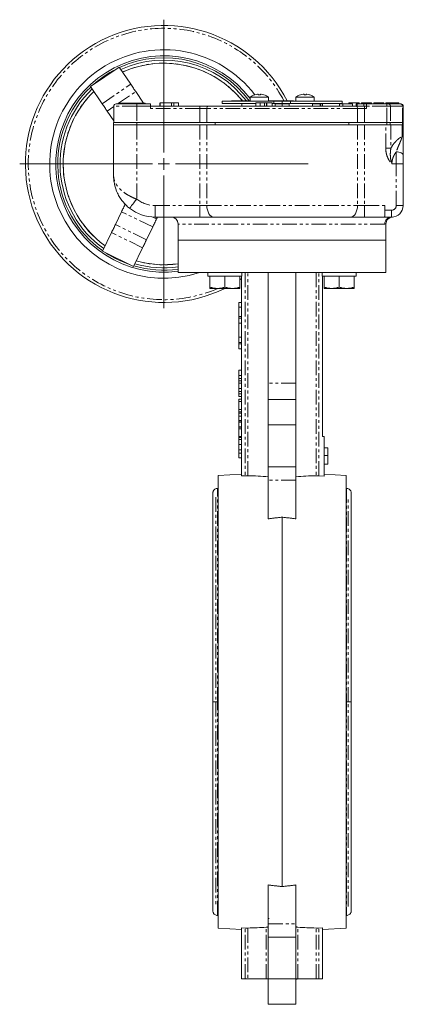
# Model space of a CAD drawing. Header units: millimetres. Extents: x 2 to 508, y -142 to 530.
# Tile 8 of 8: x 342 to 508, y 104 to 530. Entities that reach past the tile are written whole.
import ezdxf

# ---------------------------------------------------------------- set-up
doc = ezdxf.new("R2010")
doc.units = ezdxf.units.MM
doc.linetypes.add('PHANTOM', pattern=[12.7, 6.35, -1.27, 1.27, -1.27, 1.27, -1.27])

# ---------------------------------------------------------------- blocks, each defined once
blk = doc.blocks.new('SW_CENTERMARKSYMBOL_20')
at = {"color": 0, "linetype": 'Continuous', "lineweight": 0}
for p, q in [((0, 5), (0, 62.5)), ((-5, 0), (-62.5, 0)), ((0, 0), (-2.5, 0)), ((0, 0), (0, 2.5)), ((0, 0), (0, -2.5)), ((0, 0), (2.5, 0)), ((5, 0), (62.5, 0)), ((0, -5), (0, -62.5))]:
    blk.add_line(p, q, dxfattribs=at)

msp = doc.modelspace()

# ---------------------------------------------------------------- linework, layer by layer
at = {"color": 7, "linetype": 'Continuous', "lineweight": 15}
for p, q in [((372.19, 501.14), (384.6, 509.57)), ((389.64, 502.13), (384.6, 509.57)), ((377.23, 493.71), (372.19, 501.14)), ((391.81, 498.94), (395.23, 493.91)), ((429.29, 494.79), (429.29, 493.79)), ((451.72, 494.79), (429.29, 494.79)), ((433.35, 494.79), (433.35, 494.89)), ((436.23, 494.89), (433.35, 494.89)), ((436.23, 494.79), (436.23, 494.89)), ((436.56, 494.89), (436.23, 494.89)), ((436.56, 494.79), (436.56, 494.89)), ((436.99, 494.89), (436.56, 494.89)), ((436.99, 494.79), (436.99, 494.89)), ((437.61, 494.89), (437.61, 494.79)), ((438.27, 494.89), (437.82, 494.89)), ((438.27, 494.79), (438.27, 494.89)), ((438.44, 494.89), (438.27, 494.89)), ((438.44, 494.79), (438.44, 494.89)), ((439.25, 494.89), (438.44, 494.89)), ((439.25, 494.79), (439.25, 494.89)), ((439.42, 494.89), (439.25, 494.89)), ((439.42, 494.79), (439.42, 494.89)), ((440.06, 494.79), (440.06, 494.89)), ((441.31, 494.89), (440.86, 494.89)), ((441.31, 494.79), (441.31, 494.89)), ((441.37, 494.89), (441.31, 494.89)), ((441.37, 494.79), (441.37, 494.89)), ((441.39, 494.89), (441.37, 494.89)), ((441.39, 496.51), (441.39, 494.79)), ((449.39, 496.51), (441.39, 496.51)), ((444.95, 497.56), (444.95, 497.83)), ((445.83, 497.83), (445.83, 497.56)), ((449.39, 494.79), (449.39, 496.51)), ((449.39, 494.89), (450.42, 494.89)), ((450.42, 494.89), (450.42, 494.79)), ((450.42, 494.89), (455.29, 494.89)), ((451.72, 493.79), (451.72, 494.79)), ((451.72, 494.79), (455.29, 494.79)), ((455.29, 494.89), (455.29, 494.79)), ((455.29, 494.89), (460.15, 494.89)), ((455.29, 493.79), (455.29, 494.79)), ((455.29, 494.79), (458.85, 494.79)), ((458.85, 494.79), (458.85, 493.79)), ((481.29, 494.79), (458.85, 494.79)), ((460.15, 494.79), (460.15, 494.89)), ((461.19, 496.51), (461.19, 494.79)), ((469.19, 496.51), (461.19, 496.51)), ((464.75, 497.56), (464.75, 497.83)), ((465.63, 497.83), (465.63, 497.56)), ((469.19, 494.79), (469.19, 496.51)), ((481.29, 493.79), (481.29, 494.79)), ((379.4, 490.52), (382.29, 486.27)), ((382.29, 492.59), (382.29, 485.59)), ((383.29, 493.59), (392.29, 493.59)), ((384.62, 493.91), (384.62, 493.59)), ((384.62, 493.91), (395.96, 493.91)), ((392.29, 493.59), (398.29, 493.59)), ((395.96, 493.59), (395.96, 493.91)), ((398.29, 493.59), (398.29, 492.59)), ((398.29, 491.59), (398.29, 492.59)), ((398.29, 492.59), (419.62, 492.59)), ((402.29, 494.09), (402.29, 492.59)), ((402.39, 494.09), (402.39, 492.59)), ((407.31, 494.09), (402.39, 494.09)), ((407.31, 494.09), (407.31, 492.59)), ((408.34, 494.09), (407.31, 494.09)), ((408.34, 494.09), (408.34, 492.59)), ((410.29, 494.09), (408.34, 494.09)), ((410.29, 494.09), (410.29, 492.59)), ((410.39, 494.09), (410.39, 492.59)), ((419.62, 492.59), (423.25, 492.59)), ((423.25, 492.59), (487.32, 492.59)), ((429.29, 493.79), (443.92, 493.79)), ((437.79, 493.79), (437.79, 492.59)), ((443.83, 494.09), (443.83, 492.59)), ((445.75, 494.09), (445.75, 492.59)), ((448.56, 494.09), (448.56, 492.59)), ((448.65, 494.09), (448.56, 494.09)), ((448.65, 494.09), (448.65, 492.59)), ((450.88, 493.79), (451.72, 493.79)), ((451.01, 494.09), (451.01, 492.59)), ((451.72, 493.79), (455.29, 493.79)), ((452.29, 493.59), (452.29, 492.59)), ((452.29, 493.59), (455.29, 493.59)), ((455.29, 493.79), (458.85, 493.79)), ((455.29, 493.59), (455.29, 492.59)), ((455.29, 493.59), (458.29, 493.59)), ((458.29, 493.59), (458.29, 492.59)), ((458.85, 493.79), (481.29, 493.79)), ((468.41, 493.59), (468.41, 492.59)), ((468.41, 493.59), (471.79, 493.59)), ((471.79, 493.59), (471.79, 492.59)), ((471.79, 493.59), (472.11, 493.59)), ((472.11, 493.59), (472.11, 492.59)), ((472.79, 492.59), (472.79, 493.79)), ((480.13, 493.59), (480.13, 492.59)), ((480.13, 493.59), (481.54, 493.59)), ((481.54, 493.59), (481.54, 492.59)), ((481.54, 493.59), (485.78, 493.59)), ((484.89, 494.09), (484.16, 494.09)), ((484.16, 494.09), (484.16, 493.59)), ((484.89, 494.09), (484.89, 493.59)), ((487.84, 494.09), (484.89, 494.09)), ((485.78, 493.59), (485.78, 492.59)), ((487.29, 493.59), (487.29, 492.59)), ((487.29, 493.59), (487.74, 493.59)), ((487.32, 492.59), (490.95, 492.59)), ((487.74, 493.59), (487.74, 492.59)), ((487.74, 493.59), (490.67, 493.59)), ((487.84, 494.09), (487.84, 493.59)), ((488.62, 494.09), (487.84, 494.09)), ((488.62, 494.09), (488.62, 493.59)), ((489.71, 494.09), (489.71, 493.59)), ((489.8, 494.09), (489.71, 494.09)), ((493.98, 494.09), (489.8, 494.09)), ((489.8, 494.09), (489.8, 493.59)), ((490.67, 493.59), (490.67, 492.59)), ((490.67, 493.59), (491.79, 493.59)), ((490.95, 492.59), (491.79, 492.59)), ((491.79, 492.59), (491.79, 493.59)), ((491.79, 493.59), (500.68, 493.59)), ((491.79, 492.59), (491.79, 491.59)), ((493.98, 494.09), (493.98, 493.59)), ((494.98, 494.09), (494.98, 493.59)), ((496.06, 494.09), (496.06, 493.59)), ((499.34, 494.09), (497.19, 494.09)), ((499.34, 494.09), (499.34, 493.59)), ((500.25, 494.09), (500.25, 493.59)), ((501.43, 493.59), (500.68, 493.59)), ((501.43, 493.59), (506.62, 493.59)), ((503.02, 494.09), (503.02, 493.59)), ((505.8, 494.09), (505.8, 493.59)), ((506.79, 493.59), (506.62, 493.59)), ((507.79, 492.59), (507.79, 485.59)), ((382.23, 485.59), (382.23, 484.59)), ((382.23, 485.59), (392.23, 485.59)), ((382.23, 484.59), (392.23, 484.59)), ((382.23, 484.59), (382.23, 462.59)), ((392.23, 485.59), (419.62, 485.59)), ((392.23, 484.59), (419.62, 484.59)), ((392.29, 485.59), (419.62, 485.59)), ((419.62, 485.59), (422.64, 485.59)), ((419.62, 484.59), (422.64, 484.59)), ((422.64, 485.59), (487.93, 485.59)), ((422.64, 484.59), (487.93, 484.59)), ((426.3, 485.59), (426.3, 484.59)), ((484.16, 485.59), (484.16, 484.59)), ((487.93, 485.59), (490.95, 485.59)), ((487.93, 484.59), (490.95, 484.59)), ((490.95, 485.59), (500.68, 485.59)), ((490.95, 485.59), (500.62, 485.59)), ((490.95, 484.59), (500.62, 484.59)), ((490.95, 484.59), (500.17, 484.59)), ((502.12, 484.59), (500.62, 484.59)), ((502.18, 485.59), (500.68, 485.59)), ((502.12, 484.59), (507.4, 484.59)), ((502.18, 485.59), (507.46, 485.59)), ((502.44, 484.59), (507.23, 484.59)), ((507.73, 484.59), (507.4, 484.59)), ((507.79, 485.59), (507.46, 485.59)), ((507.73, 485.59), (507.73, 484.59)), ((507.73, 484.59), (507.73, 479.48)), ((507.73, 471.2), (507.73, 467.59)), ((507.73, 467.59), (507.73, 449.59)), ((499.73, 449.59), (499.73, 447.59)), ((382.99, 441.33), (385.69, 446.9)), ((419.62, 444.59), (400.23, 444.59)), ((400.87, 443.84), (401.23, 444.59)), ((425.67, 444.59), (419.62, 444.59)), ((484.91, 444.59), (425.67, 444.59)), ((490.95, 444.59), (484.91, 444.59)), ((499.25, 444.59), (490.95, 444.59)), ((499.73, 444.59), (499.25, 444.59)), ((499.73, 444.59), (499.73, 447.59)), ((502.73, 444.59), (499.73, 444.59)), ((396.49, 434.79), (399.19, 440.36)), ((410.23, 441.59), (410.23, 434.59)), ((500.23, 434.59), (500.23, 441.61)), ((381.31, 437.86), (377.4, 429.77)), ((394.81, 431.32), (390.9, 423.24)), ((410.23, 434.59), (410.23, 420.59)), ((410.23, 434.59), (500.23, 434.59)), ((500.23, 420.59), (500.23, 434.59)), ((390.9, 423.24), (377.4, 429.77)), ((410.23, 420.59), (500.23, 420.59)), ((423.08, 420.59), (423.08, 418.99)), ((423.98, 418.99), (423.08, 418.99)), ((423.98, 418.99), (423.98, 414.27)), ((423.98, 418.99), (424.17, 418.99)), ((430.3, 418.99), (424.17, 418.99)), ((430.3, 418.99), (430.48, 418.99)), ((430.48, 418.99), (430.48, 414.27)), ((430.48, 418.99), (430.67, 418.99)), ((436.8, 418.99), (430.67, 418.99)), ((436.8, 418.99), (436.98, 418.99)), ((437.87, 418.99), (436.98, 418.99)), ((436.98, 418.99), (436.98, 414.27)), ((437.73, 418.99), (437.73, 332.44)), ((437.87, 420.59), (437.87, 418.99)), ((449.23, 420.59), (449.23, 372.62)), ((461.23, 420.59), (461.23, 372.62)), ((472.58, 420.59), (472.58, 418.99)), ((473.48, 418.99), (472.58, 418.99)), ((472.73, 349.59), (472.73, 418.99)), ((473.48, 418.99), (473.48, 414.27)), ((473.48, 418.99), (473.67, 418.99)), ((479.8, 418.99), (473.67, 418.99)), ((479.8, 418.99), (479.98, 418.99)), ((479.98, 418.99), (479.98, 414.27)), ((479.98, 418.99), (480.17, 418.99)), ((486.3, 418.99), (480.17, 418.99)), ((486.3, 418.99), (486.48, 418.99)), ((487.37, 418.99), (486.48, 418.99)), ((486.48, 418.99), (486.48, 414.27)), ((487.37, 420.59), (487.37, 418.99)), ((436.98, 417.45), (437.73, 417.95)), ((423.98, 413.69), (427.23, 413.69)), ((427.23, 413.69), (433.73, 413.69)), ((436.98, 413.69), (433.73, 413.69)), ((473.48, 413.69), (476.73, 413.69)), ((476.73, 413.69), (483.23, 413.69)), ((486.48, 413.69), (483.23, 413.69)), ((436.53, 407.59), (437.73, 407.59)), ((436.53, 407.59), (436.53, 405.59)), ((436.53, 405.59), (437.73, 405.59)), ((436.53, 405.59), (436.53, 401.51)), ((436.53, 401.51), (437.73, 401.51)), ((436.53, 400.79), (436.53, 401.51)), ((437.73, 400.79), (436.53, 400.79)), ((436.53, 400.79), (436.53, 398.62)), ((436.53, 398.62), (437.73, 398.62)), ((436.53, 398.62), (436.53, 392.51)), ((436.53, 392.51), (437.73, 392.51)), ((436.53, 392.51), (436.53, 390.31)), ((436.53, 390.31), (437.73, 390.31)), ((436.53, 389.67), (436.53, 390.31)), ((437.73, 389.67), (436.53, 389.67)), ((436.53, 389.67), (436.53, 387.59)), ((436.53, 387.59), (437.73, 387.59)), ((436.53, 378.32), (437.73, 378.32)), ((436.53, 378.32), (436.53, 375.93)), ((436.53, 374.69), (437.73, 374.69)), ((436.53, 373.67), (437.73, 373.67)), ((436.53, 372.68), (437.73, 372.68)), ((436.53, 372.68), (436.53, 370.29)), ((449.23, 372.62), (449.23, 365.59)), ((461.23, 372.62), (461.23, 365.59)), ((436.53, 369.05), (437.73, 369.05)), ((436.53, 368.03), (437.73, 368.03)), ((437.73, 366.94), (436.53, 366.94)), ((436.53, 365.68), (436.53, 364.64)), ((436.53, 365.68), (437.73, 365.68)), ((436.53, 364.64), (437.73, 364.64)), ((436.53, 364.64), (436.53, 361.28)), ((449.23, 365.59), (461.23, 365.59)), ((449.23, 365.59), (449.23, 354.59)), ((461.23, 365.59), (461.23, 354.59)), ((436.53, 361.28), (437.73, 361.28)), ((436.53, 361.28), (436.53, 360.3)), ((436.53, 360.3), (437.73, 360.3)), ((436.53, 359.64), (437.73, 359.64)), ((436.53, 358.41), (437.73, 358.41)), ((436.53, 356.78), (436.53, 356.48)), ((437.73, 356.48), (436.53, 356.48)), ((436.53, 355.9), (436.53, 356.48)), ((436.53, 355.9), (437.73, 355.9)), ((436.53, 355.9), (436.53, 355.74)), ((436.53, 355.74), (437.73, 355.74)), ((436.53, 355.74), (436.53, 353.66)), ((449.23, 354.59), (461.23, 354.59)), ((449.23, 354.59), (449.23, 336.46)), ((461.23, 354.59), (461.23, 336.46)), ((436.53, 353.66), (437.73, 353.66)), ((436.53, 353.66), (436.53, 353.57)), ((436.53, 353.57), (437.73, 353.57)), ((436.53, 353.57), (436.53, 352.85)), ((436.53, 352.85), (437.73, 352.85)), ((436.53, 352.85), (436.53, 349.53)), ((436.53, 349.53), (437.73, 349.53)), ((436.53, 349.17), (437.73, 349.17)), ((436.53, 348.27), (437.73, 348.27)), ((436.53, 346.03), (437.73, 346.03)), ((473.53, 349.59), (472.73, 349.59)), ((473.53, 349.59), (473.53, 332.39)), ((436.53, 343.78), (437.73, 343.78)), ((436.53, 342.38), (437.73, 342.38)), ((475.03, 344.59), (473.53, 344.59)), ((475.03, 341.36), (473.53, 341.36)), ((475.03, 341.36), (475.03, 344.59)), ((475.03, 337.59), (475.03, 341.36)), ((436.53, 340.36), (437.73, 340.36)), ((436.53, 340.27), (437.73, 340.27)), ((475.03, 337.59), (473.53, 337.59)), ((475.03, 337.5), (473.53, 337.5)), ((437.73, 333.24), (427.48, 332.59)), ((449.23, 336.46), (461.23, 336.46)), ((449.23, 336.46), (449.23, 330.66)), ((461.23, 336.46), (461.23, 330.66)), ((482.98, 332.59), (473.53, 333.19)), ((427.48, 136.59), (427.48, 332.59)), ((437.73, 332.44), (439.32, 332.54)), ((449.23, 330.66), (449.23, 313.89)), ((461.23, 330.66), (461.23, 313.89)), ((473.53, 332.39), (471.15, 332.54)), ((482.98, 332.59), (482.98, 136.59)), ((427.48, 327.09), (427.23, 327.09)), ((483.23, 327.09), (482.98, 327.09)), ((455.23, 154.57), (455.23, 314.61)), ((449.23, 155.29), (449.23, 138.52)), ((461.23, 138.52), (461.23, 155.29)), ((427.23, 142.09), (427.48, 142.09)), ((482.98, 142.09), (483.23, 142.09)), ((427.48, 136.59), (437.73, 135.94)), ((439.32, 136.64), (437.73, 136.74)), ((437.73, 114.59), (437.73, 136.74)), ((449.59, 140.69), (449.19, 140.69)), ((449.23, 138.52), (449.23, 132.72)), ((461.23, 138.52), (461.23, 132.72)), ((472.73, 136.74), (471.15, 136.64)), ((472.73, 136.74), (472.73, 114.59)), ((472.73, 135.94), (482.98, 136.59)), ((461.23, 132.72), (449.23, 132.72)), ((449.23, 132.72), (449.23, 114.59)), ((461.23, 132.72), (461.23, 114.59)), ((437.73, 114.59), (439.32, 114.59)), ((439.32, 114.59), (440.47, 114.59)), ((440.47, 114.59), (448.38, 114.59)), ((448.38, 114.59), (449.23, 114.59)), ((461.23, 114.59), (449.23, 114.59)), ((449.23, 114.59), (449.23, 103.59)), ((461.23, 114.59), (461.23, 103.59)), ((461.23, 114.59), (462.09, 114.59)), ((461.23, 114.49), (461.82, 114.49)), ((461.82, 114.49), (461.82, 114.59)), ((462.09, 114.59), (470, 114.59)), ((470, 114.59), (471.15, 114.59)), ((471.15, 114.59), (472.73, 114.59)), ((449.23, 103.59), (461.23, 103.59))]:
    msp.add_line(p, q, dxfattribs=at)
at = {"color": 8, "linetype": 'PHANTOM', "lineweight": 0}
for p, q in [((377.23, 493.71), (389.64, 502.13)), ((383.93, 493.59), (391.81, 498.94)), ((440.86, 494.79), (440.86, 494.89)), ((379.4, 490.52), (382.29, 492.48)), ((392.29, 492.59), (382.29, 492.59)), ((392.29, 492.59), (392.29, 493.59)), ((392.29, 492.59), (392.29, 485.59)), ((398.29, 492.59), (392.29, 492.59)), ((419.62, 491.59), (398.29, 491.59)), ((419.62, 492.59), (419.62, 491.59)), ((419.62, 491.59), (419.62, 485.59)), ((422.64, 491.59), (419.62, 491.59)), ((487.93, 491.59), (422.64, 491.59)), ((422.64, 491.59), (422.64, 485.59)), ((447.67, 494.09), (447.67, 492.59)), ((487.93, 491.59), (487.93, 485.59)), ((490.95, 491.59), (487.93, 491.59)), ((490.95, 492.59), (490.95, 491.59)), ((490.95, 491.59), (490.95, 485.59)), ((491.79, 491.59), (490.95, 491.59)), ((500.68, 492.59), (491.79, 492.59)), ((497.19, 494.09), (497.19, 493.59)), ((500.68, 492.59), (500.68, 493.59)), ((500.68, 485.59), (500.68, 492.59)), ((500.68, 492.59), (502.18, 492.59)), ((502.18, 492.59), (502.18, 485.59)), ((507.46, 492.59), (502.18, 492.59)), ((507.46, 485.59), (507.46, 492.59)), ((507.46, 492.59), (507.79, 492.59)), ((392.23, 485.59), (392.23, 484.59)), ((392.23, 484.59), (392.23, 452.34)), ((419.62, 484.59), (419.62, 449.59)), ((422.64, 484.59), (422.64, 449.59)), ((487.93, 484.59), (487.93, 449.59)), ((490.95, 484.59), (490.95, 449.59)), ((500.17, 474.48), (500.17, 484.59)), ((500.62, 484.59), (500.62, 485.59)), ((502.12, 485.59), (502.12, 484.59)), ((502.44, 484.59), (502.44, 474.48)), ((507.23, 479.48), (507.23, 484.59)), ((507.4, 484.59), (507.4, 485.59)), ((507.73, 479.48), (507.23, 479.48)), ((502.44, 474.48), (500.17, 474.48)), ((504.73, 467.59), (504.73, 472.87)), ((502.83, 467.59), (504.73, 467.59)), ((504.73, 449.59), (504.73, 467.59)), ((507.73, 467.59), (504.73, 467.59)), ((400.23, 444.59), (400.23, 449.59)), ((400.23, 449.59), (419.62, 449.59)), ((419.62, 449.59), (422.64, 449.59)), ((419.62, 444.59), (419.62, 449.59)), ((422.64, 449.59), (487.93, 449.59)), ((487.93, 449.59), (490.95, 449.59)), ((490.95, 444.59), (490.95, 449.59)), ((490.95, 449.59), (499.73, 449.59)), ((507.73, 449.59), (504.73, 449.59)), ((399.19, 440.36), (385.69, 446.9)), ((400.87, 443.84), (399.26, 444.62)), ((499.73, 447.59), (502.73, 447.59)), ((502.73, 444.59), (502.73, 447.59)), ((396.49, 434.79), (382.99, 441.33)), ((499.76, 441.59), (410.23, 441.59)), ((500.23, 441.61), (499.76, 441.59)), ((394.81, 431.32), (381.31, 437.86)), ((439.32, 420.59), (439.32, 332.54)), ((440.47, 332.57), (440.47, 420.59)), ((470, 420.59), (470, 332.57)), ((471.15, 332.54), (471.15, 420.59)), ((436.53, 375.93), (437.73, 375.93)), ((461.23, 372.62), (449.23, 372.62)), ((436.53, 370.29), (437.73, 370.29)), ((461.23, 330.66), (449.23, 330.66)), ((427.23, 234.59), (427.23, 327.09)), ((483.23, 327.09), (483.23, 234.59)), ((426.57, 323.2), (426.57, 234.59)), ((483.9, 234.59), (483.9, 323.2)), ((426.57, 234.59), (426.57, 145.98)), ((427.23, 142.09), (427.23, 234.59)), ((483.23, 234.59), (483.23, 142.09)), ((483.9, 145.98), (483.9, 234.59)), ((439.32, 114.59), (439.32, 136.64)), ((440.47, 136.61), (440.47, 114.59)), ((448.38, 114.59), (448.38, 136.99)), ((449.23, 138.52), (461.23, 138.52)), ((462.09, 114.59), (462.09, 136.99)), ((470, 114.59), (470, 136.61)), ((471.15, 114.59), (471.15, 136.64))]:
    msp.add_line(p, q, dxfattribs=at)
at = {"color": 7, "linetype": 'Continuous', "lineweight": 15, "flags": 128}
for points in [[(389.64, 502.13), (389.94, 501.7), (390.23, 501.27), (390.52, 500.85), (390.8, 500.44), (391.07, 500.04), (391.33, 499.65), (391.58, 499.29), (391.81, 498.94)], [(377.23, 493.71), (377.53, 493.28), (377.82, 492.85), (378.11, 492.42), (378.39, 492.01), (378.66, 491.61), (378.92, 491.23), (379.17, 490.86), (379.4, 490.52)], [(385.69, 446.9), (385.87, 447.27), (386.06, 447.67), (386.26, 448.09), (386.47, 448.52), (386.69, 448.97), (386.91, 449.43), (387.14, 449.9), (387.37, 450.37)], [(399.19, 440.36), (399.37, 440.74), (399.56, 441.14), (399.77, 441.55), (399.98, 441.99), (400.19, 442.44), (400.42, 442.9), (400.64, 443.37), (400.87, 443.84)], [(381.31, 437.86), (381.54, 438.33), (381.77, 438.8), (381.99, 439.26), (382.21, 439.7), (382.42, 440.14), (382.62, 440.56), (382.81, 440.95), (382.99, 441.33)], [(394.81, 431.32), (395.04, 431.79), (395.27, 432.26), (395.49, 432.72), (395.71, 433.17), (395.92, 433.61), (396.12, 434.02), (396.31, 434.42), (396.49, 434.79)]]:
    msp.add_lwpolyline(points, dxfattribs=at)
at = {"color": 8, "linetype": 'PHANTOM', "lineweight": 0, "flags": 128}
for points in [[(423.25, 492.59), (423.13, 492.57), (423.02, 492.51), (422.91, 492.42), (422.82, 492.3), (422.75, 492.15), (422.69, 491.97), (422.66, 491.79), (422.64, 491.59)], [(487.32, 492.59), (487.44, 492.57), (487.56, 492.51), (487.66, 492.42), (487.75, 492.3), (487.83, 492.15), (487.88, 491.97), (487.92, 491.79), (487.93, 491.59)], [(507.73, 471.2), (507.68, 471.52), (507.51, 471.84), (507.23, 472.13), (506.85, 472.38), (506.4, 472.59), (505.88, 472.74), (505.32, 472.83), (504.73, 472.87)], [(389.16, 448.4), (389.22, 448.48), (389.39, 448.7), (389.68, 449.07), (390.06, 449.56), (390.52, 450.15), (391.06, 450.83), (391.63, 451.57), (392.23, 452.34)], [(425.67, 444.59), (425.08, 444.69), (424.51, 444.97), (423.99, 445.43), (423.53, 446.05), (423.15, 446.81), (422.87, 447.68), (422.7, 448.61), (422.64, 449.59)], [(484.91, 444.59), (485.5, 444.69), (486.06, 444.97), (486.59, 445.43), (487.04, 446.05), (487.42, 446.81), (487.7, 447.68), (487.87, 448.61), (487.93, 449.59)]]:
    msp.add_lwpolyline(points, dxfattribs=at)
at = {"color": 7, "linetype": 'Continuous', "lineweight": 15}
for centre, radius, start, end in [((404.03, 467.59), 60, 27.0649, 296.0602), ((404.03, 467.59), 49.49, 37.2809, 288.2473), ((404.03, 467.59), 46.88, 37.1674, 277.6005), ((404.03, 467.59), 46.01, 36.2474, 114.7928), ((404.03, 467.59), 45, 37.3489, 114.5812), ((404.03, 467.59), 46.01, 116.9944, 131.3561), ((404.03, 467.59), 43.64, 38.9682, 114.2803), ((404.03, 467.59), 46.01, 133.5577, 234.7928), ((404.03, 467.59), 45, 133.7693, 234.5812), ((404.03, 467.59), 43.64, 134.0702, 180), ((445.39, 491.39), 6.5, 108.0602, 127.9799), ((440.14, 495.69), 3.74, 29.8756, 30.1091), ((445.39, 491.39), 6.49, 96.5522, 108.0324), ((445.39, 490.24), 7.33, 86.5571, 93.4429), ((445.39, 491.39), 6.49, 71.9676, 83.4478), ((450.62, 495.7), 3.72, 149.8903, 150.1249), ((445.39, 491.39), 6.5, 52.0201, 71.9398), ((465.19, 491.39), 6.5, 108.0602, 127.9799), ((459.95, 495.7), 3.72, 29.8751, 30.1097), ((465.19, 491.39), 6.49, 96.5522, 108.0324), ((465.19, 490.24), 7.33, 86.5571, 93.4429), ((465.19, 491.39), 6.49, 71.9676, 83.4478), ((470.12, 495.87), 3.38, 149.8814, 150.1399), ((465.19, 491.39), 6.5, 52.0201, 71.9398), ((383.29, 492.59), 1, 90, 180), ((506.79, 492.59), 1, 0, 90), ((404.03, 467.59), 43.64, 180, 234.2803), ((400.23, 462.59), 18, 232.0201, 270), ((502.73, 449.59), 5, 270, 0), ((407.23, 441.59), 3, 0, 90), ((404.03, 467.59), 46.01, 236.9944, 251.3561), ((404.03, 467.59), 46.01, 253.5577, 277.7451), ((404.03, 467.59), 45, 253.7693, 277.9193), ((404.03, 467.59), 43.64, 254.0702, 278.1669)]:
    msp.add_arc(centre, radius, start, end, dxfattribs=at)
at = {"color": 8, "linetype": 'PHANTOM', "lineweight": 0}
for centre, radius, start, end in [((404.03, 467.59), 58.77, 27.6817, 293.4789), ((404.03, 467.59), 43.66, 38.5398, 114.2828), ((404.03, 467.59), 43.66, 134.0677, 234.2828), ((501.28, 492.7), 0.903, 353.045, 80.712), ((506.53, 492.67), 0.929, 355.3164, 84.3869), ((400.23, 462.59), 13, 232.0201, 270), ((502.73, 449.59), 2, 270, 0), ((502.75, 441.61), 2.98, 90.3015, 180.2983), ((404.03, 467.59), 43.66, 254.0677, 278.1648)]:
    msp.add_arc(centre, radius, start, end, dxfattribs=at)
at = {"color": 7, "linetype": 'Continuous', "lineweight": 15}
for centre, start_param, end_param in [((434.76, 234.59), 1.467704, 1.530219), ((475.7, 234.59), 1.611374, 1.673889), ((434.76, 234.59), 4.752967, 4.809386), ((475.7, 234.59), 4.615392, 4.671811)]:
    msp.add_ellipse(centre, major_axis=(140.61, 0), ratio=0.697362, start_param=start_param, end_param=end_param, dxfattribs=at)
for points, knots in [([(437.61, 494.89), (437.58, 494.89), (437.47, 494.89), (437.3, 494.89), (437.09, 494.89), (437.06, 494.89)], [0, 0, 0, 0, 0.207527, 0.8932565, 1, 1, 1, 1]), ([(440.06, 494.89), (440, 494.89), (439.83, 494.89), (439.64, 494.89), (439.51, 494.89)], [0, 0, 0, 0, 0.33987, 1, 1, 1, 1]), ([(440.86, 494.89), (440.82, 494.89), (440.7, 494.89), (440.45, 494.89), (440.2, 494.89), (440.06, 494.89)], [0, 0, 0, 0, 0.174223, 0.522845, 1, 1, 1, 1]), ([(444.95, 497.83), (444.94, 497.84), (444.94, 497.84), (444.89, 497.85), (444.81, 497.85), (444.73, 497.84), (444.67, 497.84), (444.65, 497.83)], [0, 0, 0, 0, 0.213616, 0.427297, 0.639459, 0.850958, 1, 1, 1, 1]), ([(446.13, 497.83), (446.09, 497.84), (446.03, 497.84), (445.94, 497.85), (445.87, 497.85), (445.83, 497.84), (445.83, 497.84), (445.83, 497.83)], [0, 0, 0, 0, 0.213616, 0.427298, 0.639458, 0.850956, 1, 1, 1, 1]), ([(464.75, 497.83), (464.74, 497.84), (464.74, 497.84), (464.69, 497.85), (464.61, 497.85), (464.53, 497.84), (464.47, 497.84), (464.45, 497.83)], [0, 0, 0, 0, 0.213616, 0.427296, 0.639458, 0.850956, 1, 1, 1, 1]), ([(465.93, 497.83), (465.89, 497.84), (465.83, 497.84), (465.74, 497.85), (465.67, 497.85), (465.63, 497.84), (465.63, 497.84), (465.63, 497.83)], [0, 0, 0, 0, 0.213614, 0.427296, 0.63946, 0.850957, 1, 1, 1, 1]), ([(445.75, 494.09), (445.68, 494.09), (445.54, 494.09), (445.34, 494.09), (445.16, 494.09), (444.98, 494.09), (444.81, 494.09), (444.65, 494.09), (444.5, 494.09), (444.36, 494.09), (444.24, 494.09), (444.13, 494.09), (444.04, 494.09), (443.96, 494.09), (443.9, 494.09), (443.86, 494.09), (443.83, 494.09), (443.83, 494.09), (443.83, 494.09)], [0, 0, 0, 0, 0.065534, 0.128827, 0.189955, 0.249648, 0.308248, 0.366796, 0.425501, 0.485892, 0.546682, 0.606687, 0.667522, 0.729426, 0.793138, 0.859027, 0.927697, 1, 1, 1, 1]), ([(447.67, 494.09), (447.65, 494.09), (447.62, 494.09), (447.56, 494.09), (447.5, 494.09), (447.44, 494.09), (447.39, 494.09), (447.33, 494.09), (447.27, 494.09), (447.19, 494.09), (447.08, 494.09), (446.93, 494.09), (446.77, 494.09), (446.59, 494.09), (446.4, 494.09), (446.19, 494.09), (445.97, 494.09), (445.82, 494.09), (445.75, 494.09)], [0, 0, 0, 0, 0.069613, 0.134156, 0.194122, 0.24927, 0.300398, 0.34646, 0.388252, 0.425903, 0.496106, 0.565535, 0.634846, 0.704759, 0.775666, 0.847725, 0.922418, 1, 1, 1, 1]), ([(448.48, 494.09), (448.46, 494.09), (448.35, 494.09), (448.19, 494.09), (447.88, 494.09), (447.76, 494.09), (447.67, 494.09)], [0, 0, 0, 0, 0.03286, 0.193729, 0.354847, 1, 1, 1, 1]), ([(451.01, 494.09), (451.01, 494.09), (451.01, 494.09), (450.97, 494.09), (450.93, 494.09), (450.86, 494.09), (450.77, 494.09), (450.66, 494.09), (450.53, 494.09), (450.38, 494.09), (450.21, 494.09), (450.03, 494.09), (449.83, 494.09), (449.62, 494.09), (449.4, 494.09), (449.16, 494.09), (448.91, 494.09), (448.74, 494.09), (448.65, 494.09)], [0, 0, 0, 0, 0.0690622, 0.1347659, 0.1976107, 0.2585282, 0.3181274, 0.3770583, 0.4356858, 0.4947336, 0.5540911, 0.6133334, 0.6729242, 0.7340655, 0.7962988, 0.8612409, 0.9289703, 1, 1, 1, 1]), ([(496.06, 494.09), (496.02, 494.09), (495.94, 494.09), (495.83, 494.09), (495.72, 494.09), (495.62, 494.09), (495.52, 494.09), (495.43, 494.09), (495.35, 494.09), (495.27, 494.09), (495.2, 494.09), (495.14, 494.09), (495.09, 494.09), (495.05, 494.09), (495.02, 494.09), (495, 494.09), (494.98, 494.09), (494.98, 494.09), (494.98, 494.09)], [0, 0, 0, 0, 0.056069, 0.112005, 0.16716, 0.222796, 0.278891, 0.336333, 0.394646, 0.455556, 0.51806, 0.580858, 0.645685, 0.712127, 0.780075, 0.850895, 0.923735, 1, 1, 1, 1]), ([(497.19, 494.09), (497.13, 494.09), (497.01, 494.09), (496.84, 494.09), (496.68, 494.09), (496.53, 494.09), (496.4, 494.09), (496.27, 494.09), (496.16, 494.09), (496.1, 494.09), (496.06, 494.09)], [0, 0, 0, 0, 0.162643, 0.312901, 0.453294, 0.58413, 0.70285, 0.811058, 0.910586, 1, 1, 1, 1]), ([(503.02, 494.09), (502.96, 494.09), (502.83, 494.09), (502.65, 494.09), (502.46, 494.09), (502.29, 494.09), (502.11, 494.09), (501.94, 494.09), (501.78, 494.09), (501.62, 494.09), (501.47, 494.09), (501.32, 494.09), (501.18, 494.09), (501.05, 494.09), (500.93, 494.09), (500.82, 494.09), (500.72, 494.09), (500.62, 494.09), (500.53, 494.09), (500.46, 494.09), (500.39, 494.09), (500.34, 494.09), (500.3, 494.09), (500.27, 494.09), (500.26, 494.09), (500.25, 494.09), (500.25, 494.09)], [0, 0, 0, 0, 0.037492, 0.074049, 0.11041, 0.146286, 0.182361, 0.218671, 0.255067, 0.292232, 0.329644, 0.367522, 0.405679, 0.444527, 0.484062, 0.524465, 0.56615, 0.609415, 0.653655, 0.699191, 0.745587, 0.793411, 0.84241, 0.893356, 0.945747, 1, 1, 1, 1]), ([(505.8, 494.09), (505.8, 494.09), (505.79, 494.09), (505.75, 494.09), (505.69, 494.09), (505.61, 494.09), (505.49, 494.09), (505.36, 494.09), (505.19, 494.09), (505.01, 494.09), (504.8, 494.09), (504.59, 494.09), (504.35, 494.09), (504.11, 494.09), (503.86, 494.09), (503.59, 494.09), (503.31, 494.09), (503.12, 494.09), (503.02, 494.09)], [0, 0, 0, 0, 0.083185, 0.161992, 0.23625, 0.306601, 0.373855, 0.437969, 0.499954, 0.560382, 0.618843, 0.675201, 0.729719, 0.783027, 0.835926, 0.889454, 0.943952, 1, 1, 1, 1]), ([(507.73, 471.2), (507.73, 471.88), (507.73, 472.52), (507.73, 473.81), (507.73, 474.44), (507.73, 475.76), (507.73, 476.43), (507.73, 477.34), (507.73, 477.52), (507.73, 477.9), (507.73, 478.09), (507.73, 478.67), (507.73, 479.07), (507.73, 479.48)], [0, 0, 0, 0, 0.25, 0.25, 0.5, 0.5, 0.75, 0.75, 0.8125, 0.8125, 0.875, 0.875, 1, 1, 1, 1]), ([(389.16, 448.4), (388.59, 448.85), (388.05, 449.32), (387.29, 450.08), (387.05, 450.33), (386.57, 450.86), (386.34, 451.14), (385.69, 451.96), (385.29, 452.53), (384.57, 453.7), (384.24, 454.3), (383.37, 456.14), (382.95, 457.4), (382.52, 459.32), (382.41, 459.96), (382.31, 460.95), (382.28, 461.27), (382.24, 461.93), (382.23, 462.26), (382.23, 462.59)], [0, 0, 0, 0, 0.125, 0.125, 0.1875, 0.1875, 0.25, 0.25, 0.375, 0.375, 0.5, 0.5, 0.75, 0.75, 0.875, 0.875, 0.9375, 0.9375, 1, 1, 1, 1]), ([(499.73, 444.7), (499.65, 444.66), (499.57, 444.64), (499.41, 444.6), (499.33, 444.59), (499.25, 444.59)], [0, 0, 0, 0, 0.5, 0.5, 1, 1, 1, 1]), ([(500.23, 441.61), (500.27, 441.98), (500.36, 442.74), (501, 443.7), (501.92, 444.4), (502.67, 444.53), (503.05, 444.6)], [0, 0, 0, 0, 0.249998, 0.499997, 0.749998, 1, 1, 1, 1]), ([(427.23, 413.69), (426.96, 413.69), (426.68, 413.7), (426.13, 413.76), (425.86, 413.8), (425.05, 413.95), (424.52, 414.09), (423.98, 414.27)], [0, 0, 0, 0, 0.25, 0.25, 0.5, 0.5, 1, 1, 1, 1]), ([(423.98, 413.69), (423.98, 413.69), (423.98, 413.75), (423.98, 413.95), (423.98, 414.1), (423.98, 414.27)], [0, 0, 0, 0, 0.5, 0.5, 1, 1, 1, 1]), ([(430.48, 414.27), (429.95, 414.09), (429.42, 413.95), (428.34, 413.75), (427.79, 413.69), (427.23, 413.69)], [0, 0, 0, 0, 0.5, 0.5, 1, 1, 1, 1]), ([(433.73, 413.69), (433.46, 413.69), (433.18, 413.7), (432.63, 413.76), (432.36, 413.8), (431.55, 413.95), (431.02, 414.09), (430.48, 414.27)], [0, 0, 0, 0, 0.25, 0.25, 0.5, 0.5, 1, 1, 1, 1]), ([(436.98, 414.27), (436.45, 414.09), (435.92, 413.95), (434.84, 413.75), (434.29, 413.69), (433.73, 413.69)], [0, 0, 0, 0, 0.5, 0.5, 1, 1, 1, 1]), ([(436.98, 413.69), (436.98, 413.69), (436.98, 413.75), (436.98, 413.95), (436.98, 414.1), (436.98, 414.27)], [0, 0, 0, 0, 0.5, 0.5, 1, 1, 1, 1]), ([(476.73, 413.69), (476.46, 413.69), (476.18, 413.7), (475.63, 413.76), (475.36, 413.8), (474.55, 413.95), (474.01, 414.09), (473.48, 414.27)], [0, 0, 0, 0, 0.25, 0.25, 0.5, 0.5, 1, 1, 1, 1]), ([(473.48, 413.69), (473.48, 413.69), (473.48, 413.75), (473.48, 413.95), (473.48, 414.1), (473.48, 414.27)], [0, 0, 0, 0, 0.5, 0.5, 1, 1, 1, 1]), ([(479.98, 414.27), (479.45, 414.09), (478.91, 413.95), (477.83, 413.75), (477.29, 413.69), (476.73, 413.69)], [0, 0, 0, 0, 0.5, 0.5, 1, 1, 1, 1]), ([(483.23, 413.69), (482.96, 413.69), (482.68, 413.7), (482.13, 413.76), (481.86, 413.8), (481.05, 413.95), (480.51, 414.09), (479.98, 414.27)], [0, 0, 0, 0, 0.25, 0.25, 0.5, 0.5, 1, 1, 1, 1]), ([(486.48, 414.27), (485.95, 414.09), (485.41, 413.95), (484.33, 413.75), (483.79, 413.69), (483.23, 413.69)], [0, 0, 0, 0, 0.5, 0.5, 1, 1, 1, 1]), ([(486.48, 413.69), (486.48, 413.69), (486.48, 413.75), (486.48, 413.95), (486.48, 414.1), (486.48, 414.27)], [0, 0, 0, 0, 0.5, 0.5, 1, 1, 1, 1]), ([(436.53, 375.93), (436.53, 375.86), (436.53, 375.74), (436.53, 375.55), (436.53, 375.38), (436.53, 375.22), (436.53, 375.07), (436.53, 374.93), (436.53, 374.81), (436.53, 374.73), (436.53, 374.69)], [0, 0, 0, 0, 0.1579, 0.306842, 0.44568, 0.575694, 0.694652, 0.806148, 0.907759, 1, 1, 1, 1]), ([(436.53, 374.69), (436.53, 374.6), (436.53, 374.41), (436.53, 374.14), (436.53, 373.89), (436.53, 373.75), (436.53, 373.67)], [0, 0, 0, 0, 0.261195, 0.513143, 0.757809, 1, 1, 1, 1]), ([(436.53, 373.67), (436.53, 373.63), (436.53, 373.54), (436.53, 373.41), (436.53, 373.3), (436.53, 373.19), (436.53, 373.09), (436.53, 373), (436.53, 372.92), (436.53, 372.85), (436.53, 372.79), (436.53, 372.73), (436.53, 372.68), (436.53, 372.65), (436.53, 372.61), (436.53, 372.59), (436.53, 372.58), (436.53, 372.58), (436.53, 372.58)], [0, 0, 0, 0, 0.056812, 0.113882, 0.170533, 0.227547, 0.285353, 0.343701, 0.403, 0.463842, 0.525815, 0.588967, 0.653271, 0.719097, 0.786749, 0.855788, 0.926836, 1, 1, 1, 1]), ([(436.53, 370.29), (436.53, 370.22), (436.53, 370.1), (436.53, 369.91), (436.53, 369.74), (436.53, 369.58), (436.53, 369.43), (436.53, 369.29), (436.53, 369.17), (436.53, 369.09), (436.53, 369.05)], [0, 0, 0, 0, 0.1579, 0.306842, 0.44568, 0.575694, 0.694652, 0.806148, 0.907759, 1, 1, 1, 1]), ([(436.53, 369.05), (436.53, 368.96), (436.53, 368.77), (436.53, 368.5), (436.53, 368.25), (436.53, 368.11), (436.53, 368.03)], [0, 0, 0, 0, 0.261195, 0.513143, 0.757809, 1, 1, 1, 1]), ([(436.53, 368.03), (436.53, 367.99), (436.53, 367.9), (436.53, 367.77), (436.53, 367.66), (436.53, 367.55), (436.53, 367.45), (436.53, 367.36), (436.53, 367.28), (436.53, 367.21), (436.53, 367.15), (436.53, 367.09), (436.53, 367.04), (436.53, 367.01), (436.53, 366.97), (436.53, 366.95), (436.53, 366.94), (436.53, 366.94), (436.53, 366.94)], [0, 0, 0, 0, 0.056812, 0.113882, 0.170533, 0.227547, 0.285353, 0.343701, 0.403, 0.463842, 0.525815, 0.588967, 0.653271, 0.719097, 0.786749, 0.855788, 0.926836, 1, 1, 1, 1]), ([(436.53, 360.27), (436.53, 360.23), (436.53, 360.02), (436.53, 359.81), (436.53, 359.64)], [0, 0, 0, 0, 0.19004, 1, 1, 1, 1]), ([(436.53, 359.64), (436.53, 359.56), (436.53, 359.4), (436.53, 359.18), (436.53, 358.97), (436.53, 358.79), (436.53, 358.63), (436.53, 358.48), (436.53, 358.35), (436.53, 358.24), (436.53, 358.15), (436.53, 358.09), (436.53, 358.05), (436.53, 358.04), (436.53, 358.04)], [0, 0, 0, 0, 0.089247, 0.173144, 0.252617, 0.32892, 0.404658, 0.481473, 0.561848, 0.645611, 0.732278, 0.81917, 0.90807, 1, 1, 1, 1]), ([(436.53, 358.41), (436.53, 358.3), (436.53, 358.08), (436.53, 357.77), (436.53, 357.48), (436.53, 357.21), (436.53, 356.97), (436.53, 356.77), (436.53, 356.6), (436.53, 356.52), (436.53, 356.48)], [0, 0, 0, 0, 0.14267, 0.281194, 0.417328, 0.551215, 0.678738, 0.795014, 0.90199, 1, 1, 1, 1]), ([(436.53, 349.51), (436.53, 349.4), (436.53, 349.18), (436.53, 348.87), (436.53, 348.58), (436.53, 348.31), (436.53, 348.07), (436.53, 347.87), (436.53, 347.7), (436.53, 347.62), (436.53, 347.58)], [0, 0, 0, 0, 0.14267, 0.281194, 0.417328, 0.551215, 0.678738, 0.795014, 0.90199, 1, 1, 1, 1]), ([(436.53, 349.38), (436.53, 349.32), (436.53, 349.18), (436.53, 349.17), (436.53, 349.17)], [0, 0, 0, 0, 0.465805, 1, 1, 1, 1]), ([(436.53, 348.27), (436.53, 348.27), (436.53, 348.27), (436.53, 348.26), (436.53, 348.24), (436.53, 348.21), (436.53, 348.18), (436.53, 348.13), (436.53, 348.08), (436.53, 348.02), (436.53, 347.96), (436.53, 347.88), (436.53, 347.8), (436.53, 347.71), (436.53, 347.61), (436.53, 347.51), (436.53, 347.4), (436.53, 347.28), (436.53, 347.15), (436.53, 347.01), (436.53, 346.87), (436.53, 346.72), (436.53, 346.55), (436.53, 346.39), (436.53, 346.21), (436.53, 346.09), (436.53, 346.03)], [0, 0, 0, 0, 0.063107, 0.123601, 0.180954, 0.235235, 0.287069, 0.336283, 0.38263, 0.426577, 0.46817, 0.508205, 0.546579, 0.583596, 0.619179, 0.653535, 0.687315, 0.720578, 0.753382, 0.786408, 0.819524, 0.853561, 0.888321, 0.924004, 0.961355, 1, 1, 1, 1]), ([(436.53, 346.03), (436.53, 345.94), (436.53, 345.76), (436.53, 345.5), (436.53, 345.26), (436.53, 345.03), (436.53, 344.82), (436.53, 344.64), (436.53, 344.47), (436.53, 344.34), (436.53, 344.22), (436.53, 344.11), (436.53, 344.02), (436.53, 343.95), (436.53, 343.9), (436.53, 343.87), (436.53, 343.84), (436.53, 343.82), (436.53, 343.81), (436.53, 343.79), (436.53, 343.79), (436.53, 343.79), (436.53, 343.78)], [0, 0, 0, 0, 0.056718, 0.111426, 0.164268, 0.21633, 0.267531, 0.31743, 0.367538, 0.41827, 0.471459, 0.528014, 0.588104, 0.65217, 0.686377, 0.723292, 0.762635, 0.804759, 0.849446, 0.896722, 0.946895, 1, 1, 1, 1]), ([(436.53, 344.17), (436.53, 344.12), (436.53, 344.01), (436.53, 343.82), (436.53, 343.61), (436.53, 343.39), (436.53, 343.16), (436.53, 342.91), (436.53, 342.65), (436.53, 342.47), (436.53, 342.38)], [0, 0, 0, 0, 0.125625, 0.247619, 0.368528, 0.488104, 0.609878, 0.735382, 0.864448, 1, 1, 1, 1]), ([(436.53, 342.38), (436.53, 342.31), (436.53, 342.18), (436.53, 341.98), (436.53, 341.8), (436.53, 341.62), (436.53, 341.45), (436.53, 341.29), (436.53, 341.14), (436.53, 341), (436.53, 340.87), (436.53, 340.76), (436.53, 340.66), (436.53, 340.57), (436.53, 340.5), (436.53, 340.44), (436.53, 340.39), (436.53, 340.37), (436.53, 340.36)], [0, 0, 0, 0, 0.068499, 0.134572, 0.198208, 0.259784, 0.319951, 0.379508, 0.438814, 0.498497, 0.558182, 0.617438, 0.677522, 0.737959, 0.80033, 0.86409, 0.930622, 1, 1, 1, 1]), ([(439.32, 332.54), (439.52, 332.56), (439.72, 332.56), (440.11, 332.57), (440.3, 332.57), (440.47, 332.57)], [0, 0, 0, 0, 0.5, 0.5, 1, 1, 1, 1]), ([(470, 332.57), (470.17, 332.57), (470.35, 332.57), (470.74, 332.56), (470.94, 332.56), (471.15, 332.54)], [0, 0, 0, 0, 0.5, 0.5, 1, 1, 1, 1]), ([(425.26, 325.43), (425.26, 325.33), (425.25, 325.14), (425.24, 324.09), (425.24, 322.7), (425.23, 321.08), (425.23, 319.39), (425.23, 317.73), (425.23, 316.13), (425.23, 313.62), (425.23, 309.71), (425.23, 303.85), (425.23, 297.14), (425.23, 289.69), (425.23, 281.64), (425.23, 275.13), (425.23, 270.55), (425.23, 268.06), (425.23, 265.59), (425.23, 262.92), (425.23, 259.43), (425.23, 254.76), (425.23, 248.8), (425.23, 241.96), (425.23, 237.11), (425.23, 234.59)], [0, 0, 0, 0, 0.056451, 0.107744, 0.153805, 0.194638, 0.230302, 0.260887, 0.286642, 0.31119, 0.378123, 0.446686, 0.515681, 0.584407, 0.653117, 0.720741, 0.740142, 0.759068, 0.777528, 0.795907, 0.818715, 0.854684, 0.89783, 0.946771, 1, 1, 1, 1]), ([(427.23, 327.09), (427.05, 327.08), (426.65, 327.04), (426.05, 326.75), (425.61, 326.31), (425.36, 325.83), (425.29, 325.56), (425.26, 325.43)], [0, 0, 0, 0, 0.1952, 0.430464, 0.702828, 0.8498, 1, 1, 1, 1]), ([(485.2, 325.43), (485.17, 325.56), (485.11, 325.83), (484.86, 326.31), (484.42, 326.75), (483.82, 327.04), (483.42, 327.08), (483.23, 327.09)], [0, 0, 0, 0, 0.1502, 0.297172, 0.569536, 0.8048, 1, 1, 1, 1]), ([(485.23, 234.59), (485.23, 237.09), (485.23, 241.8), (485.23, 248.26), (485.23, 253.56), (485.23, 257.93), (485.23, 261.8), (485.23, 265.58), (485.23, 271.05), (485.23, 278.03), (485.23, 286.19), (485.23, 293.16), (485.23, 298.97), (485.23, 303.67), (485.23, 307.76), (485.23, 310.82), (485.23, 313.25), (485.23, 315.34), (485.23, 317.57), (485.23, 319.82), (485.23, 321.95), (485.22, 323.75), (485.22, 325.09), (485.21, 325.31), (485.2, 325.43)], [0, 0, 0, 0, 0.052832, 0.099199, 0.137259, 0.166406, 0.194104, 0.2222, 0.250662, 0.317841, 0.385157, 0.452674, 0.503376, 0.552805, 0.599374, 0.642957, 0.668166, 0.698673, 0.734634, 0.776201, 0.823496, 0.876588, 0.935465, 1, 1, 1, 1]), ([(449.23, 313.89), (449.71, 313.95), (450.68, 314.07), (452.16, 314.25), (453.68, 314.43), (454.71, 314.55), (455.23, 314.61)], [0, 0, 0, 0, 0.239495, 0.485991, 0.739491, 1, 1, 1, 1]), ([(455.23, 314.61), (455.75, 314.55), (456.78, 314.43), (458.31, 314.25), (459.78, 314.07), (460.75, 313.95), (461.23, 313.89)], [0, 0, 0, 0, 0.260509, 0.514009, 0.760505, 1, 1, 1, 1]), ([(425.23, 234.59), (425.23, 232.09), (425.23, 227.38), (425.23, 220.92), (425.23, 215.62), (425.23, 211.25), (425.23, 207.38), (425.23, 203.6), (425.23, 198.13), (425.23, 191.15), (425.23, 182.99), (425.23, 176.02), (425.23, 170.21), (425.23, 165.51), (425.23, 161.42), (425.23, 158.36), (425.23, 155.93), (425.23, 153.84), (425.23, 151.61), (425.24, 149.36), (425.24, 147.23), (425.24, 145.43), (425.25, 144.09), (425.26, 143.87), (425.26, 143.75)], [0, 0, 0, 0, 0.052832, 0.099199, 0.137259, 0.166406, 0.194104, 0.2222, 0.250662, 0.317841, 0.385157, 0.452674, 0.503376, 0.552805, 0.599374, 0.642957, 0.668166, 0.698673, 0.734634, 0.776201, 0.823496, 0.876588, 0.935465, 1, 1, 1, 1]), ([(485.2, 143.75), (485.21, 143.85), (485.22, 144.04), (485.23, 145.09), (485.23, 146.48), (485.23, 148.1), (485.23, 149.79), (485.23, 151.45), (485.23, 153.05), (485.23, 155.56), (485.23, 159.47), (485.23, 165.33), (485.23, 172.04), (485.23, 179.49), (485.23, 187.54), (485.23, 194.05), (485.23, 198.63), (485.23, 201.12), (485.23, 203.59), (485.23, 206.26), (485.23, 209.75), (485.23, 214.42), (485.23, 220.38), (485.23, 227.22), (485.23, 232.07), (485.23, 234.59)], [0, 0, 0, 0, 0.056451, 0.107744, 0.153805, 0.194638, 0.230302, 0.260887, 0.286642, 0.31119, 0.378123, 0.446686, 0.515681, 0.584407, 0.653117, 0.720741, 0.740142, 0.759068, 0.777528, 0.795907, 0.818715, 0.854684, 0.89783, 0.946771, 1, 1, 1, 1]), ([(455.23, 154.57), (454.71, 154.63), (453.68, 154.75), (452.16, 154.93), (450.68, 155.11), (449.71, 155.23), (449.23, 155.29)], [0, 0, 0, 0, 0.2605092, 0.5140093, 0.7605047, 1, 1, 1, 1]), ([(461.23, 155.29), (460.75, 155.23), (459.78, 155.11), (458.31, 154.93), (456.78, 154.75), (455.75, 154.63), (455.23, 154.57)], [0, 0, 0, 0, 0.239495, 0.485991, 0.739491, 1, 1, 1, 1]), ([(425.26, 143.75), (425.29, 143.62), (425.36, 143.35), (425.61, 142.87), (426.05, 142.43), (426.65, 142.14), (427.05, 142.1), (427.23, 142.09)], [0, 0, 0, 0, 0.1502, 0.297172, 0.569536, 0.8048, 1, 1, 1, 1]), ([(483.23, 142.09), (483.42, 142.1), (483.82, 142.14), (484.42, 142.43), (484.86, 142.87), (485.11, 143.35), (485.17, 143.62), (485.2, 143.75)], [0, 0, 0, 0, 0.1952, 0.430464, 0.702828, 0.8498, 1, 1, 1, 1]), ([(440.47, 136.61), (440.3, 136.61), (440.12, 136.61), (439.73, 136.62), (439.52, 136.62), (439.32, 136.64)], [0, 0, 0, 0, 0.5, 0.5, 1, 1, 1, 1]), ([(449.23, 137.26), (449.23, 137.23), (449.21, 137.2), (449.14, 137.14), (449.08, 137.11), (448.94, 137.07), (448.85, 137.05), (448.63, 137.01), (448.51, 137), (448.38, 136.99)], [0, 0, 0, 0, 0.25, 0.25, 0.5, 0.5, 0.75, 0.75, 1, 1, 1, 1]), ([(462.09, 136.99), (461.95, 137), (461.83, 137.01), (461.62, 137.05), (461.53, 137.07), (461.38, 137.11), (461.33, 137.14), (461.25, 137.2), (461.23, 137.23), (461.23, 137.26)], [0, 0, 0, 0, 0.25, 0.25, 0.5, 0.5, 0.75, 0.75, 1, 1, 1, 1]), ([(471.15, 136.64), (470.94, 136.62), (470.74, 136.62), (470.35, 136.61), (470.17, 136.61), (470, 136.61)], [0, 0, 0, 0, 0.5, 0.5, 1, 1, 1, 1])]:
    msp.add_open_spline(points, degree=3, knots=knots, dxfattribs=at)
at = {"color": 8, "linetype": 'PHANTOM', "lineweight": 0}
for points, knots in [([(502.44, 474.48), (502.77, 475.09), (503.13, 475.65), (503.9, 476.68), (504.3, 477.15), (505.12, 478), (505.54, 478.36), (506.38, 479), (506.8, 479.27), (507.23, 479.48)], [0, 0, 0, 0, 0.25, 0.25, 0.5, 0.5, 0.75, 0.75, 1, 1, 1, 1]), ([(507.23, 479.48), (507.2, 479.3), (507.17, 479.13), (507.09, 478.81), (507.04, 478.65), (506.9, 478.22), (506.8, 477.96), (506.59, 477.44), (506.48, 477.19), (506.26, 476.68), (506.15, 476.43), (505.82, 475.67), (505.59, 475.15), (505.15, 474.05), (504.94, 473.48), (504.73, 472.87)], [0, 0, 0, 0, 0.0625, 0.0625, 0.125, 0.125, 0.25, 0.25, 0.375, 0.375, 0.5, 0.5, 0.75, 0.75, 1, 1, 1, 1]), ([(500.17, 474.48), (500.17, 473.84), (500.22, 473.21), (500.39, 472.28), (500.46, 471.97), (500.62, 471.36), (500.72, 471.06), (501.05, 470.18), (501.33, 469.62), (501.83, 468.82), (502.01, 468.56), (502.3, 468.19), (502.4, 468.06), (502.61, 467.82), (502.72, 467.7), (502.83, 467.59)], [0, 0, 0, 0, 0.25, 0.25, 0.375, 0.375, 0.5, 0.5, 0.75, 0.75, 0.875, 0.875, 0.9375, 0.9375, 1, 1, 1, 1]), ([(502.44, 474.48), (502.32, 473.91), (502.23, 473.34), (502.15, 472.19), (502.14, 471.61), (502.21, 470.45), (502.28, 469.88), (502.44, 469.02), (502.51, 468.73), (502.65, 468.16), (502.74, 467.87), (502.83, 467.59)], [0, 0, 0, 0, 0.25, 0.25, 0.5, 0.5, 0.75, 0.75, 0.875, 0.875, 1, 1, 1, 1]), ([(504.73, 472.87), (504.47, 472.51), (504.21, 472.14), (503.75, 471.34), (503.55, 470.92), (503.29, 470.25), (503.22, 470.03), (503.08, 469.56), (503.02, 469.32), (502.88, 468.59), (502.83, 468.09), (502.83, 467.59)], [0, 0, 0, 0, 0.25, 0.25, 0.5, 0.5, 0.625, 0.625, 0.75, 0.75, 1, 1, 1, 1]), ([(392.23, 452.34), (391.5, 452.63), (390.78, 452.94), (389.75, 453.44), (389.41, 453.62), (388.75, 453.98), (388.43, 454.17), (387.49, 454.74), (386.91, 455.14), (386.11, 455.76), (385.85, 455.97), (385.36, 456.4), (385.13, 456.62), (384.47, 457.3), (384.08, 457.75), (383.42, 458.68), (383.14, 459.16), (382.69, 460.13), (382.52, 460.61), (382.35, 461.35), (382.3, 461.6), (382.26, 461.97), (382.25, 462.09), (382.24, 462.34), (382.23, 462.47), (382.23, 462.59)], [0, 0, 0, 0, 0.125, 0.125, 0.1875, 0.1875, 0.25, 0.25, 0.375, 0.375, 0.4375, 0.4375, 0.5, 0.5, 0.625, 0.625, 0.75, 0.75, 0.875, 0.875, 0.9375, 0.9375, 0.96875, 0.96875, 1, 1, 1, 1]), ([(427.23, 234.59), (427.07, 234.59), (426.72, 234.59), (426.22, 234.59), (425.77, 234.59), (425.43, 234.59), (425.24, 234.59), (425.25, 234.59), (425.26, 234.59)], [0, 0, 0, 0, 0.153734, 0.335979, 0.507539, 0.694583, 0.890452, 1, 1, 1, 1]), ([(483.23, 234.59), (483.39, 234.59), (483.75, 234.59), (484.24, 234.59), (484.7, 234.59), (485.04, 234.59), (485.22, 234.59), (485.21, 234.59), (485.21, 234.59)], [0, 0, 0, 0, 0.153734, 0.335979, 0.507539, 0.694583, 0.890452, 1, 1, 1, 1])]:
    msp.add_open_spline(points, degree=3, knots=knots, dxfattribs=at)

# ---------------------------------------------------------------- block references
at = {"color": 7, "linetype": 'Continuous', "lineweight": 0}
msp.add_blockref('SW_CENTERMARKSYMBOL_20', (404.03, 467.59), dxfattribs=at)

doc.saveas('drawing.dxf')
